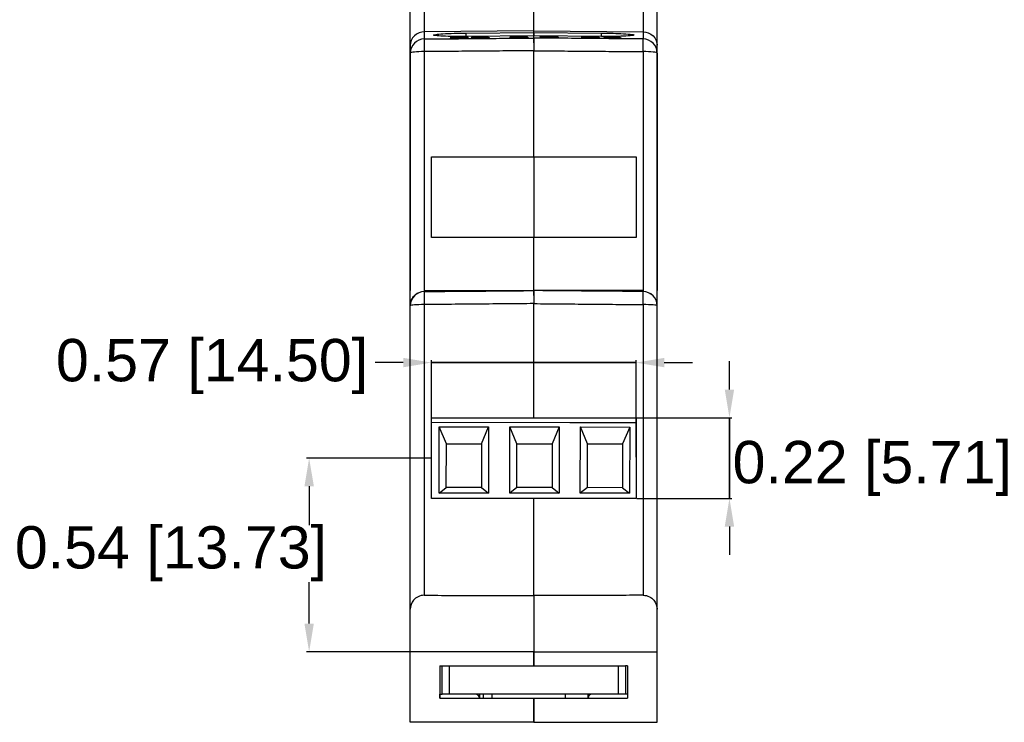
# Model space of a CAD drawing. Header units: millimetres. Extents: x 37 to 294, y 62 to 203.
# Tile 1 of 16: x 37 to 107, y 97 to 147. Entities that reach past the tile are written whole.
import ezdxf

# ---------------------------------------------------------------- set-up
doc = ezdxf.new("R2010")
doc.units = ezdxf.units.MM
doc.header["$MEASUREMENT"] = 0
doc.layers.get('0').update_dxf_attribs({"linetype": 'CONTINUOUS'})
doc.layers.get('Defpoints').update_dxf_attribs({"linetype": 'CONTINUOUS'})
doc.layers.add('View', color=7, linetype='CONTINUOUS')
doc.styles.get("Standard").update_dxf_attribs({"font": 'arial.ttf'})
doc.dimstyles.get("Standard").update_dxf_attribs({"dimscale": 0, "dimtxt": 2.5, "dimasz": 2.5, "dimexe": 1.25, "dimexo": 0.625, "dimtad": 1, "dimdsep": 46, "dimtxsty": 'STANDARD', "dimcen": 2.5, "dimadec": 0, "dimazin": 0, "dimtfac": 1, "dimtmove": 0, "dimatfit": 3, "dimfxl": 1, "dimarcsym": 0})

# ---------------------------------------------------------------- blocks, each defined once
blk = doc.blocks.new('*D17')
at = {"color": 0, "linetype": 'ByBlock', "lineweight": -2}
for p, q in [((66.028, 116.09), (57.239, 116.09)), ((57.419, 114.09), (57.419, 111.323)), ((57.419, 104.362), (57.419, 107.3)), ((64.53, 102.362), (57.239, 102.362))]:
    blk.add_line(p, q, dxfattribs=at)
at = {"color": 0}
for points in [[(57.753, 114.09), (57.086, 114.09), (57.419, 116.09)], [(57.086, 104.362), (57.753, 104.362), (57.419, 102.362)]]:
    blk.add_solid(points, dxfattribs=at)
at = {"layer": 'Defpoints', "color": 0}
for p in [(66.091, 116.09), (57.419, 102.362), (64.593, 102.362)]:
    blk.add_point(p, dxfattribs=at)
at = {"color": 0, "linetype": 'ByBlock', "insert": (47.62, 109.311), "char_height": 3, "attachment_point": 5}
blk.add_mtext('\\A1;0.54 [13.73]', dxfattribs=at)
blk = doc.blocks.new('*D18')
at = {"color": 0, "linetype": 'ByBlock', "lineweight": -2}
for p, q in [((66.091, 116.152), (66.091, 123.038)), ((80.595, 116.152), (80.595, 123.038)), ((64.091, 122.858), (62.091, 122.858)), ((80.595, 122.858), (66.091, 122.858)), ((66.091, 122.858), (80.595, 122.858)), ((82.595, 122.858), (84.595, 122.858))]:
    blk.add_line(p, q, dxfattribs=at)
at = {"color": 0}
for points in [[(64.091, 122.525), (64.091, 123.191), (66.091, 122.858)], [(82.595, 123.191), (82.595, 122.525), (80.595, 122.858)]]:
    blk.add_solid(points, dxfattribs=at)
at = {"layer": 'Defpoints', "color": 0}
for p in [(66.091, 122.858), (66.091, 116.09), (80.595, 116.09)]:
    blk.add_point(p, dxfattribs=at)
at = {"color": 0, "linetype": 'ByBlock', "insert": (50.532, 122.579), "char_height": 3, "attachment_point": 5}
blk.add_mtext('\\A1;0.57 [14.50]', dxfattribs=at)
blk = doc.blocks.new('*D19')
at = {"color": 0, "linetype": 'ByBlock', "lineweight": -2}
for p, q in [((87.221, 120.947), (87.221, 122.947)), ((80.657, 118.947), (87.401, 118.947)), ((87.221, 113.232), (87.221, 118.947)), ((87.221, 118.947), (87.221, 113.232)), ((80.657, 113.232), (87.401, 113.232)), ((87.221, 111.232), (87.221, 109.232))]:
    blk.add_line(p, q, dxfattribs=at)
at = {"color": 0}
for points in [[(86.888, 120.947), (87.554, 120.947), (87.221, 118.947)], [(87.554, 111.232), (86.888, 111.232), (87.221, 113.232)]]:
    blk.add_solid(points, dxfattribs=at)
at = {"layer": 'Defpoints', "color": 0}
for p in [(80.595, 118.947), (87.221, 118.947), (80.595, 113.232)]:
    blk.add_point(p, dxfattribs=at)
at = {"color": 0, "linetype": 'ByBlock', "insert": (97.346, 115.352), "char_height": 3, "attachment_point": 5}
blk.add_mtext('\\A1;0.22 [5.71]', dxfattribs=at)

msp = doc.modelspace()

# ---------------------------------------------------------------- linework, layer by layer
at = {"layer": 'View'}
for p, q in [((64.593, 145.348), (64.593, 157.361)), ((65.584, 157.361), (65.584, 146.297)), ((81.102, 157.361), (81.102, 146.297)), ((82.093, 145.348), (82.093, 157.361)), ((73.343, 146.361), (73.343, 147.961)), ((73.343, 146.361), (73.343, 147.961)), ((73.343, 146.361), (65.584, 146.297)), ((65.584, 146.297), (65.584, 145.796)), ((68.086, 145.931), (68.086, 145.943)), ((68.445, 145.889), (68.445, 145.917)), ((68.543, 146.215), (73.343, 146.257)), ((68.543, 145.973), (68.543, 146.215)), ((73.343, 146.015), (68.543, 145.973)), ((68.934, 145.895), (69.139, 145.951)), ((69.139, 145.951), (70.087, 145.959)), ((69.139, 145.896), (69.139, 145.951)), ((69.348, 145.939), (69.247, 145.911)), ((70.088, 145.946), (69.348, 145.939)), ((69.603, 145.909), (69.603, 145.921)), ((70.087, 145.959), (70.088, 145.946)), ((70.088, 145.946), (70.087, 145.959)), ((71.913, 145.945), (71.657, 145.945)), ((72.297, 145.968), (72.297, 145.98)), ((72.657, 145.925), (72.656, 145.954)), ((73.343, 146.361), (81.102, 146.297)), ((73.343, 146.257), (73.343, 146.361)), ((73.343, 146.257), (73.343, 146.361)), ((73.343, 146.257), (78.143, 146.215)), ((73.343, 146.015), (73.343, 146.257)), ((73.343, 146.257), (73.343, 146.015)), ((78.143, 145.973), (73.343, 146.015)), ((73.343, 145.861), (73.343, 146.015)), ((73.343, 145.861), (73.343, 146.015)), ((73.988, 145.888), (73.989, 145.971)), ((74.027, 145.913), (74.027, 145.933)), ((74.501, 145.967), (74.501, 145.979)), ((74.513, 145.93), (74.513, 145.942)), ((75.078, 145.947), (74.822, 145.948)), ((76.995, 145.926), (76.739, 145.93)), ((77.38, 145.941), (77.38, 145.954)), ((77.738, 145.893), (77.739, 145.921)), ((78.143, 145.973), (78.143, 146.215)), ((78.591, 145.897), (78.591, 145.916)), ((78.896, 145.928), (78.896, 145.94)), ((81.102, 146.297), (81.102, 145.796)), ((64.593, 144.798), (64.593, 145.348)), ((64.593, 145.348), (64.593, 144.798)), ((68.728, 145.844), (67.42, 145.832)), ((67.702, 145.909), (67.445, 145.908)), ((67.447, 145.833), (67.447, 145.842)), ((67.749, 145.849), (68.728, 145.857)), ((67.749, 145.835), (67.749, 145.849)), ((67.908, 145.859), (67.908, 145.876)), ((68.728, 145.857), (68.728, 145.844)), ((68.728, 145.844), (68.728, 145.857)), ((68.909, 145.874), (69.165, 145.877)), ((69.191, 145.896), (68.934, 145.895)), ((69.165, 145.852), (69.165, 145.877)), ((69.247, 145.9), (69.247, 145.911)), ((69.532, 145.85), (69.532, 145.862)), ((69.934, 145.86), (69.934, 145.889)), ((72.939, 145.881), (71.632, 145.869)), ((71.658, 145.869), (71.658, 145.879)), ((71.961, 145.885), (72.939, 145.894)), ((71.961, 145.872), (71.961, 145.885)), ((72.119, 145.896), (72.119, 145.913)), ((72.939, 145.894), (72.939, 145.881)), ((72.939, 145.881), (72.939, 145.894)), ((73.343, 145.512), (73.343, 145.861)), ((73.343, 145.861), (73.343, 145.512)), ((74.026, 145.885), (74.027, 145.913)), ((74.451, 145.873), (74.451, 145.885)), ((74.847, 145.876), (74.847, 145.905)), ((78.02, 145.843), (76.712, 145.855)), ((76.739, 145.854), (76.739, 145.864)), ((77.042, 145.865), (78.02, 145.857)), ((77.042, 145.852), (77.042, 145.865)), ((77.201, 145.873), (77.201, 145.89)), ((78.02, 145.857), (78.02, 145.843)), ((78.02, 145.843), (78.02, 145.857)), ((78.514, 145.843), (78.514, 145.87)), ((78.637, 145.884), (78.638, 145.895)), ((78.9, 145.834), (78.9, 145.846)), ((78.901, 145.887), (78.901, 145.899)), ((79.166, 145.879), (79.166, 145.891)), ((79.206, 145.891), (79.207, 145.91)), ((79.283, 145.837), (79.283, 145.863)), ((82.093, 144.798), (82.093, 145.348)), ((82.093, 144.798), (82.093, 144.798)), ((65.584, 127.961), (73.343, 127.961)), ((68.191, 127.917), (68.356, 127.918)), ((68.675, 127.921), (68.932, 127.923)), ((72.415, 127.953), (72.58, 127.955)), ((73.343, 127.612), (73.343, 127.961)), ((73.343, 127.961), (73.343, 127.612)), ((81.102, 127.961), (73.343, 127.961)), ((75.899, 118.594), (66.091, 118.603)), ((75.899, 118.594), (66.091, 118.603)), ((75.899, 118.594), (66.091, 118.603)), ((75.899, 118.594), (66.091, 118.603)), ((75.899, 118.594), (66.091, 118.603)), ((66.644, 113.603), (66.648, 118.303)), ((66.644, 113.603), (66.648, 118.303)), ((66.644, 113.603), (66.648, 118.303)), ((66.644, 113.603), (66.648, 118.303)), ((66.644, 113.603), (66.648, 118.303)), ((66.648, 118.303), (70.148, 118.299)), ((67.147, 117.102), (66.648, 118.303)), ((66.648, 118.303), (70.148, 118.299)), ((67.147, 117.102), (66.648, 118.303)), ((66.648, 118.303), (70.148, 118.299)), ((67.147, 117.102), (66.648, 118.303)), ((66.648, 118.303), (70.148, 118.299)), ((67.147, 117.102), (66.648, 118.303)), ((66.648, 118.303), (70.148, 118.299)), ((67.147, 117.102), (66.648, 118.303)), ((69.647, 117.1), (70.148, 118.299)), ((69.647, 117.1), (70.148, 118.299)), ((69.647, 117.1), (70.148, 118.299)), ((69.647, 117.1), (70.148, 118.299)), ((69.647, 117.1), (70.148, 118.299)), ((70.148, 118.299), (70.144, 113.599)), ((70.148, 118.299), (70.144, 113.599)), ((70.148, 118.299), (70.144, 113.599)), ((70.148, 118.299), (70.144, 113.599)), ((70.148, 118.299), (70.144, 113.599)), ((71.644, 113.598), (71.648, 118.298)), ((71.644, 113.598), (71.648, 118.298)), ((71.644, 113.598), (71.648, 118.298)), ((71.644, 113.598), (71.648, 118.298)), ((71.644, 113.598), (71.648, 118.298)), ((71.648, 118.298), (75.148, 118.295)), ((72.147, 117.098), (71.648, 118.298)), ((71.648, 118.298), (75.148, 118.295)), ((71.648, 118.298), (75.148, 118.295)), ((72.147, 117.098), (71.648, 118.298)), ((72.147, 117.098), (71.648, 118.298)), ((71.648, 118.298), (75.148, 118.295)), ((71.648, 118.298), (75.148, 118.295)), ((72.147, 117.098), (71.648, 118.298)), ((72.147, 117.098), (71.648, 118.298)), ((75.148, 118.295), (74.647, 117.096)), ((75.148, 118.295), (74.647, 117.096)), ((75.148, 118.295), (74.647, 117.096)), ((75.148, 118.295), (74.647, 117.096)), ((75.148, 118.295), (74.647, 117.096)), ((75.148, 118.295), (75.144, 113.595)), ((75.148, 118.295), (75.144, 113.595)), ((75.148, 118.295), (75.144, 113.595)), ((75.148, 118.295), (75.144, 113.595)), ((75.148, 118.295), (75.144, 113.595)), ((80.595, 118.59), (75.899, 118.594)), ((80.595, 118.59), (75.899, 118.594)), ((80.595, 118.59), (75.899, 118.594)), ((80.595, 118.59), (75.899, 118.594)), ((80.595, 118.59), (75.899, 118.594)), ((76.644, 113.594), (76.648, 118.294)), ((76.644, 113.594), (76.648, 118.294)), ((76.644, 113.594), (76.648, 118.294)), ((76.644, 113.594), (76.648, 118.294)), ((76.644, 113.594), (76.648, 118.294)), ((76.648, 118.294), (80.148, 118.291)), ((77.147, 117.093), (76.648, 118.294)), ((76.648, 118.294), (80.148, 118.291)), ((77.147, 117.093), (76.648, 118.294)), ((76.648, 118.294), (80.148, 118.291)), ((77.147, 117.093), (76.648, 118.294)), ((76.648, 118.294), (80.148, 118.291)), ((77.147, 117.093), (76.648, 118.294)), ((76.648, 118.294), (80.148, 118.291)), ((77.147, 117.093), (76.648, 118.294)), ((80.148, 118.291), (79.647, 117.091)), ((80.148, 118.291), (79.647, 117.091)), ((80.148, 118.291), (79.647, 117.091)), ((80.148, 118.291), (79.647, 117.091)), ((80.148, 118.291), (79.647, 117.091)), ((80.148, 118.291), (80.144, 113.591)), ((80.148, 118.291), (80.144, 113.591)), ((80.148, 118.291), (80.144, 113.591)), ((80.148, 118.291), (80.144, 113.591)), ((80.148, 118.291), (80.144, 113.591)), ((67.145, 114.002), (67.147, 117.102)), ((67.145, 114.002), (67.147, 117.102)), ((67.145, 114.002), (67.147, 117.102)), ((67.145, 114.002), (67.147, 117.102)), ((67.145, 114.002), (67.147, 117.102)), ((67.147, 117.102), (69.647, 117.1)), ((67.147, 117.102), (69.647, 117.1)), ((67.147, 117.102), (69.647, 117.1)), ((67.147, 117.102), (69.647, 117.1)), ((67.147, 117.102), (69.647, 117.1)), ((69.647, 117.1), (69.645, 114)), ((69.647, 117.1), (69.645, 114)), ((69.647, 117.1), (69.645, 114)), ((69.647, 117.1), (69.645, 114)), ((69.647, 117.1), (69.645, 114)), ((72.145, 113.998), (72.147, 117.098)), ((72.145, 113.998), (72.147, 117.098)), ((72.145, 113.998), (72.147, 117.098)), ((72.145, 113.998), (72.147, 117.098)), ((72.145, 113.998), (72.147, 117.098)), ((72.147, 117.098), (74.647, 117.096)), ((72.147, 117.098), (74.647, 117.096)), ((72.147, 117.098), (74.647, 117.096)), ((72.147, 117.098), (74.647, 117.096)), ((72.147, 117.098), (74.647, 117.096)), ((74.647, 117.096), (74.645, 113.996)), ((74.647, 117.096), (74.645, 113.996)), ((74.647, 117.096), (74.645, 113.996)), ((74.647, 117.096), (74.645, 113.996)), ((74.647, 117.096), (74.645, 113.996)), ((77.145, 113.993), (77.147, 117.093)), ((77.145, 113.993), (77.147, 117.093)), ((77.145, 113.993), (77.147, 117.093)), ((77.145, 113.993), (77.147, 117.093)), ((77.145, 113.993), (77.147, 117.093)), ((77.147, 117.093), (79.647, 117.091)), ((77.147, 117.093), (79.647, 117.091)), ((77.147, 117.093), (79.647, 117.091)), ((77.147, 117.093), (79.647, 117.091)), ((77.147, 117.093), (79.647, 117.091)), ((79.647, 117.091), (79.645, 113.991)), ((79.647, 117.091), (79.645, 113.991)), ((79.647, 117.091), (79.645, 113.991)), ((79.647, 117.091), (79.645, 113.991)), ((79.647, 117.091), (79.645, 113.991)), ((66.644, 113.603), (67.145, 114.002)), ((66.644, 113.603), (67.145, 114.002)), ((66.644, 113.603), (67.145, 114.002)), ((66.644, 113.603), (67.145, 114.002)), ((66.644, 113.603), (67.145, 114.002)), ((69.645, 114), (67.145, 114.002)), ((69.645, 114), (67.145, 114.002)), ((69.645, 114), (67.145, 114.002)), ((69.645, 114), (67.145, 114.002)), ((69.645, 114), (67.145, 114.002)), ((69.645, 114), (70.144, 113.599)), ((69.645, 114), (70.144, 113.599)), ((69.645, 114), (70.144, 113.599)), ((69.645, 114), (70.144, 113.599)), ((69.645, 114), (70.144, 113.599)), ((72.145, 113.998), (71.644, 113.598)), ((72.145, 113.998), (71.644, 113.598)), ((72.145, 113.998), (71.644, 113.598)), ((72.145, 113.998), (71.644, 113.598)), ((72.145, 113.998), (71.644, 113.598)), ((74.645, 113.996), (72.145, 113.998)), ((74.645, 113.996), (72.145, 113.998)), ((74.645, 113.996), (72.145, 113.998)), ((74.645, 113.996), (72.145, 113.998)), ((74.645, 113.996), (72.145, 113.998)), ((74.645, 113.996), (75.144, 113.595)), ((74.645, 113.996), (75.144, 113.595)), ((74.645, 113.996), (75.144, 113.595)), ((74.645, 113.996), (75.144, 113.595)), ((74.645, 113.996), (75.144, 113.595)), ((77.145, 113.993), (76.644, 113.594)), ((77.145, 113.993), (76.644, 113.594)), ((77.145, 113.993), (76.644, 113.594)), ((77.145, 113.993), (76.644, 113.594)), ((77.145, 113.993), (76.644, 113.594)), ((79.645, 113.991), (77.145, 113.993)), ((79.645, 113.991), (77.145, 113.993)), ((79.645, 113.991), (77.145, 113.993)), ((79.645, 113.991), (77.145, 113.993)), ((79.645, 113.991), (77.145, 113.993)), ((79.645, 113.991), (80.144, 113.591)), ((79.645, 113.991), (80.144, 113.591)), ((79.645, 113.991), (80.144, 113.591)), ((79.645, 113.991), (80.144, 113.591)), ((79.645, 113.991), (80.144, 113.591)), ((70.144, 113.599), (66.644, 113.603)), ((70.144, 113.599), (66.644, 113.603)), ((70.144, 113.599), (66.644, 113.603)), ((70.144, 113.599), (66.644, 113.603)), ((70.144, 113.599), (66.644, 113.603)), ((75.144, 113.595), (71.644, 113.598)), ((75.144, 113.595), (71.644, 113.598)), ((75.144, 113.595), (71.644, 113.598)), ((75.144, 113.595), (71.644, 113.598)), ((75.144, 113.595), (71.644, 113.598)), ((80.144, 113.591), (76.644, 113.594)), ((80.144, 113.591), (76.644, 113.594)), ((80.144, 113.591), (76.644, 113.594)), ((80.144, 113.591), (76.644, 113.594)), ((80.144, 113.591), (76.644, 113.594)), ((73.343, 106.338), (73.343, 102.362)), ((73.343, 106.338), (73.343, 102.362)), ((82.093, 104.162), (82.093, 106.362)), ((64.593, 102.362), (64.593, 105.388)), ((82.093, 102.362), (82.093, 105.388)), ((73.343, 102.362), (64.593, 102.362)), ((64.593, 97.362), (64.593, 102.362)), ((73.343, 102.362), (82.093, 102.362)), ((73.343, 101.362), (73.343, 102.362)), ((73.343, 102.362), (73.343, 101.362)), ((82.093, 97.362), (82.093, 102.362)), ((66.693, 101.362), (66.693, 99.062)), ((66.693, 101.362), (66.843, 101.362)), ((66.843, 99.362), (66.843, 101.362)), ((67.343, 101.362), (79.343, 101.362)), ((67.343, 101.362), (67.343, 99.362)), ((79.343, 99.362), (79.343, 101.362)), ((79.993, 101.362), (79.843, 101.362)), ((79.843, 101.362), (79.843, 99.362)), ((79.993, 101.362), (79.993, 99.062)), ((66.693, 99.062), (66.693, 99.362)), ((66.693, 99.362), (66.843, 99.362)), ((79.343, 99.362), (67.343, 99.362)), ((69.501, 99.362), (69.501, 99.062)), ((69.767, 99.362), (69.767, 99.062)), ((70.367, 99.362), (70.367, 99.062)), ((75.573, 99.362), (75.573, 99.062)), ((77.185, 99.362), (77.185, 99.062)), ((79.993, 99.362), (79.843, 99.362)), ((79.993, 99.362), (79.993, 99.062)), ((66.693, 99.062), (73.343, 99.062)), ((73.343, 99.062), (73.343, 97.362)), ((73.343, 99.062), (79.993, 99.062)), ((73.343, 97.362), (73.343, 99.062)), ((73.343, 97.362), (64.593, 97.362)), ((73.343, 97.362), (82.093, 97.362))]:
    msp.add_line(p, q, dxfattribs=at)
for centre, radius, start, end in [((65.593, 126.894), 1, 90.5, 180), ((65.593, 126.894), 1, 90.5, 180), ((81.093, 126.894), 1, 0, 89.5), ((81.093, 126.894), 1, 0, 89.5), ((69.193, 99.062), 0.3, 0, 90), ((77.485, 99.062), 0.3, 90, 180), ((77.493, 99.062), 0.3, 90, 180)]:
    msp.add_arc(centre, radius, start, end, dxfattribs=at)
for centre, major_axis, ratio, start_param, end_param in [((65.593, 144.798), (-1, 0), 0.99863, 4.72112, 6.28319), ((65.593, 144.798), (-0.008, 1), 0.007935, 0.052355, 1.470775), ((81.093, 144.798), (1, 0), 0.99863, 6.283181, 7.845251), ((81.093, 144.798), (0.008, 1), 0.007935, 4.81241, 6.23083), ((65.593, 144.798), (-1, 0), 0.099792, 4.72112, 6.283185), ((81.093, 144.798), (1, 0), 0.099792, 0, 1.562065), ((65.593, 126.894), (0.009, -1), 0.008095, 3.14159, 4.63725), ((81.093, 126.894), (-0.009, -1), 0.008095, 1.645935, 3.141595), ((65.593, 126.894), (1, 0), 0.074997, 1.579525, 3.141595), ((81.093, 126.894), (-1, 0), 0.074997, 3.14159, 4.70366)]:
    msp.add_ellipse(centre, major_axis=major_axis, ratio=ratio, start_param=start_param, end_param=end_param, dxfattribs=at)
for points, degree, knots in [([(65.584, 146.297), (65.351, 146.298), (65.076, 146.205), (64.883, 146.016), (64.686, 145.831), (64.59, 145.57), (64.593, 145.348)], 3, [3.15032, 3.15032, 3.15032, 3.15032, 3.93135, 3.93135, 3.93135, 4.71239, 4.71239, 4.71239, 4.71239]), ([(66.232, 146.074), (66.229, 146.088), (66.283, 146.104), (66.394, 146.12), (66.508, 146.136), (66.68, 146.151), (66.909, 146.166), (67.36, 146.194), (68.001, 146.211), (68.543, 146.215)], 3, [4.54716, 4.54716, 4.54716, 4.54716, 4.93986, 4.93986, 4.93986, 5.33256, 5.33256, 5.33256, 6.11796, 6.11796, 6.11796, 6.11796]), ([(68.543, 145.973), (68.001, 145.968), (67.36, 145.974), (66.909, 145.994), (66.68, 146.004), (66.508, 146.017), (66.394, 146.031), (66.283, 146.045), (66.229, 146.059), (66.232, 146.074)], 3, [2.97637, 2.97637, 2.97637, 2.97637, 3.76176, 3.76176, 3.76176, 4.15446, 4.15446, 4.15446, 4.54716, 4.54716, 4.54716, 4.54716]), ([(67.445, 145.908), (67.458, 145.916), (67.515, 145.925), (67.637, 145.931), (67.76, 145.938), (67.927, 145.942), (68.086, 145.943)], 3, [0, 0, 0, 0, 0.495777, 0.495777, 0.495777, 1, 1, 1, 1]), ([(68.08, 145.931), (67.982, 145.93), (67.879, 145.928), (67.806, 145.923), (67.732, 145.919), (67.701, 145.914), (67.702, 145.909)], 3, [0, 0, 0, 0, 0.504704, 0.504704, 0.504704, 1, 1, 1, 1]), ([(67.908, 145.876), (68.018, 145.882), (68.124, 145.887), (68.225, 145.894), (68.335, 145.9), (68.444, 145.908), (68.445, 145.917)], 3, [0, 0, 0, 0, 0.474273, 0.474273, 0.474273, 1, 1, 1, 1]), ([(68.445, 145.917), (68.447, 145.922), (68.409, 145.926), (68.344, 145.928), (68.274, 145.931), (68.175, 145.932), (68.08, 145.931)], 3, [0, 0, 0, 0, 0.474989, 0.474989, 0.474989, 1, 1, 1, 1]), ([(68.086, 145.943), (68.247, 145.944), (68.417, 145.944), (68.535, 145.939), (68.644, 145.934), (68.704, 145.927), (68.701, 145.919)], 3, [0, 0, 0, 0, 0.526587, 0.526587, 0.526587, 1, 1, 1, 1]), ([(68.701, 145.919), (68.703, 145.91), (68.62, 145.901), (68.507, 145.893), (68.399, 145.885), (68.273, 145.878), (68.147, 145.872)], 3, [0, 0, 0, 0, 0.51396, 0.51396, 0.51396, 1, 1, 1, 1]), ([(69.603, 145.921), (69.76, 145.923), (69.915, 145.921), (70.02, 145.915), (70.139, 145.91), (70.192, 145.901), (70.191, 145.892)], 3, [0, 0, 0, 0, 0.479364, 0.479364, 0.479364, 1, 1, 1, 1]), ([(71.657, 145.945), (71.67, 145.953), (71.727, 145.962), (71.849, 145.968), (71.971, 145.975), (72.138, 145.978), (72.297, 145.98)], 3, [0, 0, 0, 0, 0.495777, 0.495777, 0.495777, 1, 1, 1, 1]), ([(72.292, 145.968), (72.193, 145.967), (72.09, 145.964), (72.017, 145.96), (71.943, 145.956), (71.912, 145.951), (71.913, 145.945)], 3, [0, 0, 0, 0, 0.504704, 0.504704, 0.504704, 1, 1, 1, 1]), ([(72.119, 145.913), (72.23, 145.918), (72.336, 145.924), (72.437, 145.93), (72.546, 145.937), (72.655, 145.945), (72.656, 145.954)], 3, [0, 0, 0, 0, 0.474273, 0.474273, 0.474273, 1, 1, 1, 1]), ([(72.656, 145.954), (72.658, 145.958), (72.62, 145.963), (72.555, 145.965), (72.485, 145.968), (72.387, 145.968), (72.292, 145.968)], 3, [0, 0, 0, 0, 0.474989, 0.474989, 0.474989, 1, 1, 1, 1]), ([(72.297, 145.98), (72.459, 145.981), (72.629, 145.98), (72.747, 145.975), (72.855, 145.971), (72.916, 145.964), (72.913, 145.956)], 3, [0, 0, 0, 0, 0.526587, 0.526587, 0.526587, 1, 1, 1, 1]), ([(72.913, 145.956), (72.915, 145.947), (72.831, 145.937), (72.718, 145.929), (72.611, 145.922), (72.484, 145.915), (72.358, 145.908)], 3, [0, 0, 0, 0, 0.51396, 0.51396, 0.51396, 1, 1, 1, 1]), ([(74.471, 145.873), (74.255, 145.875), (74.038, 145.882), (73.92, 145.893), (73.793, 145.904), (73.773, 145.917), (73.77, 145.929)], 3, [0, 0, 0, 0, 0.479276, 0.479276, 0.479276, 1, 1, 1, 1]), ([(74.442, 145.931), (74.334, 145.932), (74.225, 145.931), (74.147, 145.928), (74.065, 145.924), (74.025, 145.919), (74.027, 145.913)], 3, [0, 0, 0, 0, 0.493483, 0.493483, 0.493483, 1, 1, 1, 1]), ([(74.266, 145.966), (74.167, 145.962), (74.101, 145.957), (74.067, 145.951), (74.036, 145.945), (74.028, 145.939), (74.027, 145.933)], 3, [0, 0, 0, 0, 0.50648, 0.50648, 0.50648, 1, 1, 1, 1]), ([(74.027, 145.933), (74.109, 145.939), (74.244, 145.941), (74.371, 145.944), (74.513, 145.942)], 2, [0, 0, 0, 0.51546, 0.51546, 1, 1, 1]), ([(74.847, 145.905), (74.848, 145.911), (74.818, 145.917), (74.738, 145.922), (74.663, 145.927), (74.55, 145.93), (74.442, 145.931)], 3, [0, 0, 0, 0, 0.509429, 0.509429, 0.509429, 1, 1, 1, 1]), ([(74.501, 145.979), (74.642, 145.978), (74.788, 145.974), (74.895, 145.968), (75.002, 145.962), (75.063, 145.955), (75.078, 145.947)], 3, [0, 0, 0, 0, 0.498497, 0.498497, 0.498497, 1, 1, 1, 1]), ([(74.513, 145.942), (74.67, 145.941), (74.825, 145.936), (74.931, 145.929), (75.052, 145.922), (75.105, 145.912), (75.103, 145.903)], 3, [0, 0, 0, 0, 0.478393, 0.478393, 0.478393, 1, 1, 1, 1]), ([(76.739, 145.93), (76.752, 145.938), (76.809, 145.946), (76.931, 145.95), (77.054, 145.954), (77.221, 145.955), (77.38, 145.954)], 3, [0, 0, 0, 0, 0.495777, 0.495777, 0.495777, 1, 1, 1, 1]), ([(77.374, 145.942), (77.276, 145.942), (77.173, 145.942), (77.099, 145.939), (77.026, 145.936), (76.995, 145.931), (76.995, 145.926)], 3, [0, 0, 0, 0, 0.504704, 0.504704, 0.504704, 1, 1, 1, 1]), ([(77.201, 145.89), (77.311, 145.893), (77.417, 145.898), (77.518, 145.902), (77.628, 145.907), (77.737, 145.913), (77.739, 145.921)], 3, [0, 0, 0, 0, 0.474273, 0.474273, 0.474273, 1, 1, 1, 1]), ([(77.739, 145.921), (77.74, 145.926), (77.702, 145.931), (77.638, 145.934), (77.568, 145.938), (77.469, 145.941), (77.374, 145.942)], 3, [0, 0, 0, 0, 0.474989, 0.474989, 0.474989, 1, 1, 1, 1]), ([(77.38, 145.954), (77.541, 145.952), (77.711, 145.948), (77.829, 145.941), (77.937, 145.935), (77.998, 145.927), (77.995, 145.919)], 3, [0, 0, 0, 0, 0.526587, 0.526587, 0.526587, 1, 1, 1, 1]), ([(77.995, 145.919), (77.997, 145.91), (77.913, 145.902), (77.8, 145.896), (77.692, 145.89), (77.566, 145.886), (77.44, 145.881)], 3, [0, 0, 0, 0, 0.51396, 0.51396, 0.51396, 1, 1, 1, 1]), ([(78.143, 146.215), (78.336, 146.214), (78.552, 146.21), (78.79, 146.205), (79.026, 146.199), (79.283, 146.191), (79.53, 146.179), (79.776, 146.167), (80.012, 146.152), (80.182, 146.133), (80.354, 146.115), (80.455, 146.094), (80.454, 146.074)], 3, [0.165227, 0.165227, 0.165227, 0.165227, 0.557926, 0.557926, 0.557926, 0.950625, 0.950625, 0.950625, 1.34332, 1.34332, 1.34332, 1.73602, 1.73602, 1.73602, 1.73602]), ([(80.454, 146.074), (80.455, 146.054), (80.354, 146.035), (80.182, 146.019), (80.012, 146.004), (79.776, 145.993), (79.53, 145.985), (79.283, 145.978), (79.026, 145.974), (78.79, 145.972), (78.552, 145.971), (78.336, 145.971), (78.143, 145.973)], 3, [1.73602, 1.73602, 1.73602, 1.73602, 2.12872, 2.12872, 2.12872, 2.52142, 2.52142, 2.52142, 2.91412, 2.91412, 2.91412, 3.30682, 3.30682, 3.30682, 3.30682]), ([(78.335, 145.919), (78.333, 145.926), (78.389, 145.932), (78.488, 145.936), (78.596, 145.941), (78.749, 145.942), (78.896, 145.94)], 3, [0, 0, 0, 0, 0.475088, 0.475088, 0.475088, 1, 1, 1, 1]), ([(78.638, 145.895), (78.55, 145.898), (78.465, 145.901), (78.409, 145.905), (78.358, 145.91), (78.334, 145.914), (78.335, 145.919)], 3, [0, 0, 0, 0, 0.521669, 0.521669, 0.521669, 1, 1, 1, 1]), ([(78.899, 145.928), (78.827, 145.929), (78.751, 145.929), (78.694, 145.927), (78.629, 145.925), (78.59, 145.921), (78.591, 145.916)], 3, [0, 0, 0, 0, 0.47282, 0.47282, 0.47282, 1, 1, 1, 1]), ([(78.591, 145.916), (78.59, 145.912), (78.616, 145.908), (78.671, 145.905), (78.731, 145.901), (78.818, 145.899), (78.901, 145.899)], 3, [0, 0, 0, 0, 0.477104, 0.477104, 0.477104, 1, 1, 1, 1]), ([(78.896, 145.94), (79.045, 145.939), (79.199, 145.935), (79.307, 145.929), (79.407, 145.923), (79.466, 145.916), (79.463, 145.909)], 3, [0, 0, 0, 0, 0.525016, 0.525016, 0.525016, 1, 1, 1, 1]), ([(79.207, 145.91), (79.207, 145.915), (79.18, 145.918), (79.125, 145.922), (79.067, 145.926), (78.981, 145.928), (78.899, 145.928)], 3, [0, 0, 0, 0, 0.477289, 0.477289, 0.477289, 1, 1, 1, 1]), ([(81.102, 146.297), (81.335, 146.298), (81.61, 146.205), (81.803, 146.016), (82, 145.831), (82.096, 145.57), (82.093, 145.348)], 3, [3.15032, 3.15032, 3.15032, 3.15032, 3.93135, 3.93135, 3.93135, 4.71239, 4.71239, 4.71239, 4.71239]), ([(68.147, 145.872), (68.04, 145.866), (67.933, 145.86), (67.828, 145.855), (67.749, 145.849)], 2, [0, 0, 0, 0.511484, 0.511484, 1, 1, 1]), ([(69.53, 145.849), (69.374, 145.848), (69.214, 145.849), (69.099, 145.854), (68.984, 145.859), (68.921, 145.865), (68.909, 145.874)], 3, [0, 0, 0, 0, 0.503769, 0.503769, 0.503769, 1, 1, 1, 1]), ([(69.165, 145.877), (69.18, 145.872), (69.213, 145.867), (69.285, 145.864), (69.35, 145.861), (69.443, 145.861), (69.532, 145.862)], 3, [0, 0, 0, 0, 0.526756, 0.526756, 0.526756, 1, 1, 1, 1]), ([(69.532, 145.862), (69.642, 145.862), (69.757, 145.866), (69.827, 145.871), (69.906, 145.876), (69.935, 145.883), (69.934, 145.889)], 3, [0, 0, 0, 0, 0.478715, 0.478715, 0.478715, 1, 1, 1, 1]), ([(69.934, 145.889), (69.935, 145.895), (69.909, 145.901), (69.833, 145.905), (69.759, 145.909), (69.642, 145.91), (69.533, 145.909)], 3, [0, 0, 0, 0, 0.505503, 0.505503, 0.505503, 1, 1, 1, 1]), ([(72.358, 145.908), (72.251, 145.903), (72.144, 145.897), (72.04, 145.892), (71.961, 145.885)], 2, [0, 0, 0, 0.511484, 0.511484, 1, 1, 1]), ([(73.343, 145.861), (73.343, 145.849), (73.343, 145.75), (73.343, 145.586), (73.343, 145.422), (73.343, 145.2), (73.343, 144.962)], 3, [0, 0, 0, 0, 0.000705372, 0.000705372, 0.000705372, 0.00141074, 0.00141074, 0.00141074, 0.00141074]), ([(73.343, 145.861), (73.343, 145.849), (73.343, 145.75), (73.343, 145.586), (73.343, 145.422), (73.343, 145.2), (73.343, 144.962)], 3, [0, 0, 0, 0, 0.000705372, 0.000705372, 0.000705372, 0.00141074, 0.00141074, 0.00141074, 0.00141074]), ([(73.343, 145.512), (73.343, 145.512), (73.343, 145.455), (73.343, 145.356), (73.343, 145.256), (73.343, 145.114), (73.343, 144.962)], 3, [1.5708, 1.5708, 1.5708, 1.5708, 2.27887, 2.27887, 2.27887, 2.98695, 2.98695, 2.98695, 2.98695]), ([(74.027, 145.913), (74.028, 145.906), (74.068, 145.9), (74.148, 145.895), (74.223, 145.889), (74.338, 145.886), (74.451, 145.885)], 3, [0, 0, 0, 0, 0.513673, 0.513673, 0.513673, 1, 1, 1, 1]), ([(74.451, 145.885), (74.558, 145.884), (74.666, 145.885), (74.737, 145.889), (74.818, 145.893), (74.848, 145.899), (74.847, 145.905)], 3, [0, 0, 0, 0, 0.475258, 0.475258, 0.475258, 1, 1, 1, 1]), ([(75.103, 145.903), (75.104, 145.894), (75.043, 145.885), (74.924, 145.879), (74.81, 145.873), (74.64, 145.871), (74.471, 145.873)], 3, [0, 0, 0, 0, 0.514171, 0.514171, 0.514171, 1, 1, 1, 1]), ([(77.44, 145.881), (77.333, 145.877), (77.225, 145.874), (77.121, 145.87), (77.042, 145.865)], 2, [0, 0, 0, 0.511484, 0.511484, 1, 1, 1]), ([(78.898, 145.834), (78.729, 145.836), (78.554, 145.84), (78.434, 145.848), (78.316, 145.854), (78.255, 145.864), (78.258, 145.872)], 3, [0, 0, 0, 0, 0.512347, 0.512347, 0.512347, 1, 1, 1, 1]), ([(78.258, 145.872), (78.257, 145.878), (78.285, 145.884), (78.356, 145.888), (78.424, 145.893), (78.528, 145.895), (78.638, 145.895)], 3, [0, 0, 0, 0, 0.506051, 0.506051, 0.506051, 1, 1, 1, 1]), ([(78.893, 145.887), (78.791, 145.888), (78.685, 145.887), (78.615, 145.883), (78.546, 145.88), (78.512, 145.875), (78.514, 145.87)], 3, [0, 0, 0, 0, 0.508358, 0.508358, 0.508358, 1, 1, 1, 1]), ([(78.514, 145.87), (78.515, 145.865), (78.541, 145.859), (78.61, 145.855), (78.686, 145.85), (78.795, 145.847), (78.9, 145.846)], 3, [0, 0, 0, 0, 0.483351, 0.483351, 0.483351, 1, 1, 1, 1]), ([(79.283, 145.863), (79.285, 145.868), (79.25, 145.874), (79.178, 145.878), (79.106, 145.883), (78.997, 145.886), (78.893, 145.887)], 3, [0, 0, 0, 0, 0.492851, 0.492851, 0.492851, 1, 1, 1, 1]), ([(79.54, 145.86), (79.542, 145.852), (79.479, 145.844), (79.363, 145.839), (79.243, 145.834), (79.067, 145.833), (78.898, 145.834)], 3, [0, 0, 0, 0, 0.4849, 0.4849, 0.4849, 1, 1, 1, 1]), ([(78.9, 145.846), (79.003, 145.845), (79.11, 145.846), (79.181, 145.85), (79.251, 145.853), (79.285, 145.857), (79.283, 145.863)], 3, [0, 0, 0, 0, 0.509049, 0.509049, 0.509049, 1, 1, 1, 1]), ([(78.901, 145.899), (78.973, 145.898), (79.049, 145.898), (79.106, 145.9), (79.171, 145.902), (79.208, 145.906), (79.207, 145.91)], 3, [0, 0, 0, 0, 0.470519, 0.470519, 0.470519, 1, 1, 1, 1]), ([(79.463, 145.909), (79.464, 145.904), (79.44, 145.9), (79.389, 145.897), (79.335, 145.893), (79.252, 145.892), (79.166, 145.891)], 3, [0, 0, 0, 0, 0.477919, 0.477919, 0.477919, 1, 1, 1, 1]), ([(79.166, 145.891), (79.275, 145.888), (79.378, 145.884), (79.444, 145.878), (79.51, 145.872), (79.541, 145.867), (79.54, 145.86)], 3, [0, 0, 0, 0, 0.503802, 0.503802, 0.503802, 1, 1, 1, 1]), ([(64.593, 126.894), (64.593, 127.006), (64.612, 127.117), (64.65, 127.226), (64.726, 127.441), (64.881, 127.652), (65.141, 127.786)], 3, [-0.000006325, -0.000006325, -0.000006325, -0.000006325, 0.000468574, 0.000468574, 0.000468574, 0.00141837, 0.00141837, 0.00141837, 0.00141837]), ([(67.638, 127.912), (67.764, 127.913), (67.879, 127.914), (67.982, 127.915), (68.065, 127.915), (68.141, 127.916), (68.191, 127.917)], 3, [0, 0, 0, 0, 0.551215, 0.551215, 0.551215, 1, 1, 1, 1]), ([(71.862, 127.949), (71.989, 127.95), (72.103, 127.951), (72.206, 127.952), (72.289, 127.952), (72.365, 127.953), (72.415, 127.953)], 3, [0, 0, 0, 0, 0.551215, 0.551215, 0.551215, 1, 1, 1, 1]), ([(73.343, 127.961), (73.343, 127.963), (73.343, 127.865), (73.343, 127.695), (73.343, 127.526), (73.343, 127.287), (73.343, 127.037)], 3, [0, 0, 0, 0, 0.000743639, 0.000743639, 0.000743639, 0.00148728, 0.00148728, 0.00148728, 0.00148728]), ([(73.343, 127.961), (73.343, 127.963), (73.343, 127.865), (73.343, 127.695), (73.343, 127.526), (73.343, 127.287), (73.343, 127.037)], 3, [0, 0, 0, 0, 0.000743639, 0.000743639, 0.000743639, 0.00148728, 0.00148728, 0.00148728, 0.00148728]), ([(73.343, 127.612), (73.343, 127.611), (73.343, 127.552), (73.343, 127.447), (73.343, 127.342), (73.343, 127.193), (73.343, 127.037)], 3, [1.5708, 1.5708, 1.5708, 1.5708, 2.29824, 2.29824, 2.29824, 3.02569, 3.02569, 3.02569, 3.02569]), ([(65.584, 106.365), (65.425, 106.366), (65.272, 106.328), (65.143, 106.265), (65.014, 106.2), (64.909, 106.119), (64.828, 106.022), (64.666, 105.833), (64.594, 105.61), (64.593, 105.388)], 3, [0, 0, 0, 0, 0.00046916, 0.00046916, 0.00046916, 0.000938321, 0.000938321, 0.000938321, 0.00187664, 0.00187664, 0.00187664, 0.00187664]), ([(81.102, 106.365), (81.261, 106.366), (81.414, 106.328), (81.543, 106.265), (81.672, 106.2), (81.777, 106.119), (81.858, 106.022), (82.02, 105.833), (82.092, 105.61), (82.093, 105.388)], 3, [0, 0, 0, 0, 0.00046916, 0.00046916, 0.00046916, 0.000938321, 0.000938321, 0.000938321, 0.00187664, 0.00187664, 0.00187664, 0.00187664]), ([(66.843, 101.362), (66.843, 101.362), (66.897, 101.362), (66.989, 101.362), (67.083, 101.362), (67.212, 101.362), (67.343, 101.362)], 3, [4.71239, 4.71239, 4.71239, 4.71239, 5.49779, 5.49779, 5.49779, 6.28319, 6.28319, 6.28319, 6.28319]), ([(79.343, 101.362), (79.474, 101.362), (79.603, 101.362), (79.697, 101.362), (79.789, 101.362), (79.843, 101.362), (79.843, 101.362)], 3, [0, 0, 0, 0, 0.785398, 0.785398, 0.785398, 1.5708, 1.5708, 1.5708, 1.5708]), ([(67.343, 99.362), (67.212, 99.362), (67.083, 99.362), (66.989, 99.362), (66.897, 99.362), (66.843, 99.362), (66.843, 99.362)], 3, [4.71239, 4.71239, 4.71239, 4.71239, 5.49779, 5.49779, 5.49779, 6.28319, 6.28319, 6.28319, 6.28319]), ([(79.843, 99.362), (79.843, 99.362), (79.789, 99.362), (79.697, 99.362), (79.603, 99.362), (79.474, 99.362), (79.343, 99.362)], 3, [3.14159, 3.14159, 3.14159, 3.14159, 3.92699, 3.92699, 3.92699, 4.71239, 4.71239, 4.71239, 4.71239])]:
    msp.add_open_spline(points, degree=degree, knots=knots, dxfattribs=at)
for points, degree in [([(69.247, 145.911), (69.348, 145.916), (69.473, 145.92), (69.603, 145.921)], 3), ([(73.77, 145.929), (73.774, 145.944), (73.802, 145.961), (73.989, 145.971)], 3), ([(73.989, 145.971), (74.111, 145.978), (74.308, 145.981), (74.501, 145.979)], 3), ([(74.484, 145.967), (74.367, 145.968), (74.266, 145.966)], 2), ([(74.729, 145.959), (74.667, 145.963), (74.576, 145.966), (74.484, 145.967)], 3), ([(74.822, 145.948), (74.804, 145.952), (74.78, 145.956), (74.729, 145.959)], 3), ([(65.584, 145.796), (73.343, 145.861)], 1), ([(67.42, 145.833), (67.419, 145.837), (67.447, 145.842)], 2), ([(67.42, 145.832), (67.42, 145.833)], 1), ([(67.447, 145.842), (67.526, 145.855), (67.715, 145.866), (67.908, 145.876)], 3), ([(69.533, 145.909), (69.397, 145.908), (69.262, 145.903), (69.191, 145.896)], 3), ([(70.038, 145.867), (69.922, 145.857), (69.726, 145.851), (69.53, 145.849)], 3), ([(70.191, 145.892), (70.194, 145.879), (70.038, 145.867)], 2), ([(71.632, 145.87), (71.63, 145.874), (71.658, 145.879)], 2), ([(71.632, 145.869), (71.632, 145.87)], 1), ([(71.658, 145.879), (71.737, 145.892), (71.926, 145.903), (72.119, 145.913)], 3), ([(81.102, 145.796), (73.343, 145.861)], 1), ([(76.712, 145.855), (76.711, 145.86), (76.739, 145.864)], 2), ([(76.712, 145.855), (76.712, 145.855)], 1), ([(76.739, 145.864), (76.818, 145.876), (77.007, 145.883), (77.201, 145.89)], 3), ([(64.593, 126.894), (64.593, 132.871), (64.593, 138.85), (64.593, 144.798)], 3), ([(64.593, 144.798), (64.593, 139.204), (64.593, 133.583), (64.593, 127.961)], 3), ([(73.343, 144.962), (65.584, 144.897)], 1), ([(65.584, 144.897), (65.584, 139.271), (65.584, 133.616), (65.584, 127.961)], 3), ([(73.343, 137.447), (73.343, 141.211), (73.343, 144.962)], 2), ([(73.343, 137.447), (73.343, 141.211), (73.343, 144.962)], 2), ([(73.343, 144.962), (81.102, 144.897)], 1), ([(81.102, 144.897), (81.102, 139.271), (81.102, 133.616), (81.102, 127.961)], 3), ([(82.093, 144.798), (82.093, 139.204), (82.093, 133.583), (82.093, 127.961)], 3), ([(82.093, 126.894), (82.093, 132.871), (82.093, 138.85), (82.093, 144.798)], 3), ([(66.091, 131.732), (66.091, 137.447)], 1), ([(66.091, 137.447), (73.343, 137.447)], 1), ([(73.343, 137.447), (73.343, 134.591), (73.343, 131.732)], 2), ([(73.343, 137.447), (80.595, 137.447)], 1), ([(73.343, 137.447), (73.343, 134.591), (73.343, 131.732)], 2), ([(80.595, 137.447), (80.595, 131.732)], 1), ([(73.343, 131.732), (66.091, 131.732)], 1), ([(73.343, 127.961), (73.343, 131.732)], 1), ([(80.595, 131.732), (73.343, 131.732)], 1), ([(73.343, 127.961), (73.343, 131.732)], 1), ([(65.141, 127.786), (64.947, 127.684), (64.826, 127.536)], 2), ([(65.584, 127.894), (73.343, 127.961)], 1), ([(65.584, 127.961), (65.584, 127.894)], 1), ([(81.102, 127.894), (73.343, 127.961)], 1), ([(73.988, 127.956), (74.026, 127.956)], 1), ([(81.102, 127.961), (81.102, 127.894)], 1), ([(81.546, 127.786), (81.739, 127.684), (81.86, 127.536)], 2), ([(64.593, 105.388), (64.593, 116.156), (64.593, 126.894)], 2), ([(73.343, 127.037), (65.584, 126.969)], 1), ([(65.584, 126.969), (65.584, 116.681), (65.584, 106.365)], 2), ([(73.343, 118.947), (73.343, 122.995), (73.343, 127.037)], 2), ([(73.343, 118.947), (73.343, 122.995), (73.343, 127.037)], 2), ([(73.343, 127.037), (81.102, 126.969)], 1), ([(81.102, 126.969), (81.102, 116.681), (81.102, 106.365)], 2), ([(82.093, 105.388), (82.093, 116.156), (82.093, 126.894)], 2), ([(66.091, 113.232), (66.091, 118.947)], 1), ([(66.091, 118.947), (73.343, 118.947)], 1), ([(73.343, 118.947), (80.595, 118.947)], 1), ([(80.595, 118.947), (80.595, 113.232)], 1), ([(73.343, 113.232), (66.091, 113.232)], 1), ([(73.343, 106.338), (73.343, 113.232)], 1), ([(80.595, 113.232), (73.343, 113.232)], 1), ([(73.343, 106.338), (73.343, 113.232)], 1), ([(65.584, 106.365), (73.343, 106.338)], 1), ([(81.102, 106.365), (73.343, 106.338)], 1), ([(77.185, 99.347), (77.246, 99.362), (77.309, 99.362)], 2)]:
    msp.add_open_spline(points, degree=degree, dxfattribs=at)

# ---------------------------------------------------------------- dimensions: what is measured, and where the dimension line sits
at = {"linetype": 'ByBlock'}
dim = msp.add_linear_dim(base=(66.091, 122.858), p1=(80.595, 116.09), p2=(66.091, 116.09), dimstyle='STANDARD', override={"dimscale": 1, "dimtxt": 3, "dimasz": 2, "dimexe": 0.18, "dimexo": 0.0625, "dimgap": 0.09, "dimtad": 0, "dimtih": 1, "dimtoh": 1, "dimlfac": 0.03937, "dimzin": 0, "dimcen": 0.09, "dimtdec": 4, "dimtofl": 0, "dimtmove": 2, "dimtolj": 1, "dimtzin": 0}, dxfattribs=at)
dim.commit()
dim.dimension.update_dxf_attribs({"geometry": '*D18', "text_midpoint": (50.532, 122.579), "dimtype": 160})
for base, p1, p2, angle, picture, middle in [((87.221, 118.947), (80.595, 113.232), (80.595, 118.947), 90, '*D19', (97.346, 115.352)), ((57.419, 102.362), (66.091, 116.09), (64.593, 102.362), 270, '*D17', (47.62, 109.311))]:
    dim = msp.add_linear_dim(base=base, p1=p1, p2=p2, angle=angle, dimstyle='STANDARD', override={"dimscale": 1, "dimtxt": 3, "dimasz": 2, "dimexe": 0.18, "dimexo": 0.0625, "dimgap": 0.09, "dimtad": 0, "dimtih": 1, "dimtoh": 1, "dimlfac": 0.03937, "dimzin": 0, "dimcen": 0.09, "dimtdec": 4, "dimtofl": 0, "dimtmove": 2, "dimtolj": 1, "dimtzin": 0}, dxfattribs=at)
    dim.commit()
    dim.dimension.update_dxf_attribs({"geometry": picture, "text_midpoint": middle, "dimtype": 160})

doc.saveas('drawing.dxf')
